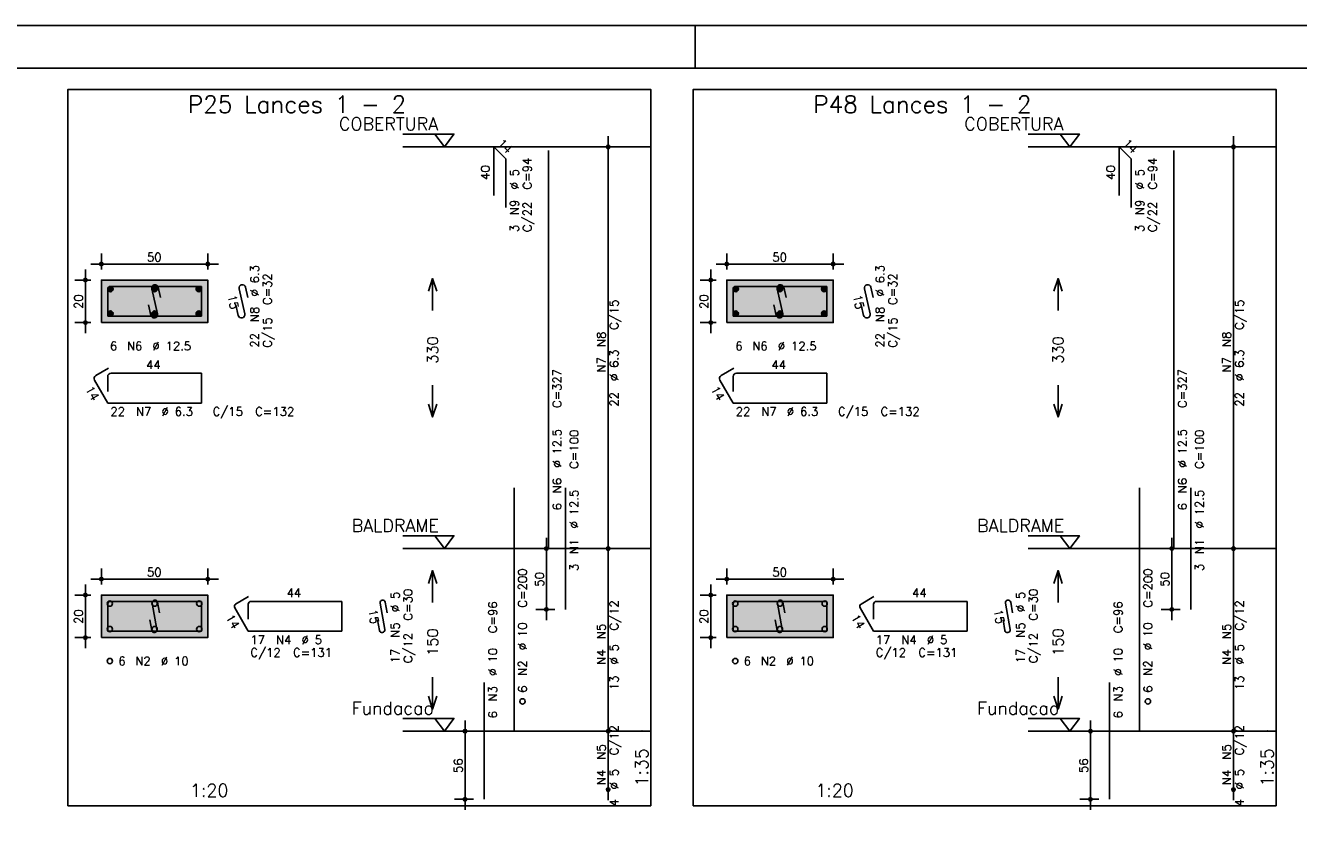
# Model space of a CAD drawing. Extents: x 0 to 84.1, y 0 to 59.4.
# Tile 7 of 9: x 31.4 to 61.3, y 40.2 to 59.4. Entities that reach past the tile are written whole.
import ezdxf

# ---------------------------------------------------------------- set-up
doc = ezdxf.new("R2010")
doc.units = 0
doc.header["$MEASUREMENT"] = 0
doc.linetypes.add('ESTILO_TQS_0002', pattern=[0.4, 0.1, -0.3])
for name, color, linetype in [('1', 1, 'CONTINUOUS'), ('2', 2, 'CONTINUOUS'), ('3', 3, 'CONTINUOUS'), ('4', 4, 'CONTINUOUS'), ('6', 6, 'CONTINUOUS'), ('7', 7, 'CONTINUOUS'), ('9', 9, 'CONTINUOUS')]:
    doc.layers.add(name, color=color, linetype=linetype)
doc.styles.get("Standard").update_dxf_attribs({"font": 'ROMANS.SHX'})

msp = doc.modelspace()

# ---------------------------------------------------------------- linework, layer by layer
at = {"layer": '1', "linetype": 'Continuous'}
for points in [[(32.37, 41.0855), (46.055, 41.0855), (46.055, 57.899786), (32.37, 57.899786), (32.37, 41.0855)], [(47.055, 41.0855), (60.74, 41.0855), (60.74, 57.899786), (47.055, 57.899786), (47.055, 41.0855)], [(40.235, 56.849786), (41.435, 56.849786), (41.21, 56.549786), (40.985, 56.849786)], [(54.92, 56.849786), (56.12, 56.849786), (55.895, 56.549786), (55.67, 56.849786)], [(46.055, 56.549786), (40.235, 56.549786)], [(60.74, 56.549786), (54.92, 56.549786)], [(40.235, 47.421214), (41.435, 47.421214), (41.21, 47.121214), (40.985, 47.421214)], [(54.92, 47.421214), (56.12, 47.421214), (55.895, 47.121214), (55.67, 47.421214)], [(46.055, 47.121214), (40.235, 47.121214)], [(60.74, 47.121214), (54.92, 47.121214)], [(40.235, 43.1355), (41.435, 43.1355), (41.21, 42.8355), (40.985, 43.1355)], [(54.92, 43.1355), (56.12, 43.1355), (55.895, 42.8355), (55.67, 43.1355)], [(46.055, 42.8355), (40.235, 42.8355)], [(60.74, 42.8355), (54.92, 42.8355)]]:
    msp.add_lwpolyline(points, dxfattribs=at)
at = {"layer": '1', "linetype": 'ESTILO_TQS_0002'}
for points in [[(33.155, 52.4255), (35.655, 52.4255), (35.655, 53.4255), (33.155, 53.4255), (33.155, 52.4255)], [(47.84, 52.4255), (50.34, 52.4255), (50.34, 53.4255), (47.84, 53.4255), (47.84, 52.4255)], [(33.155, 45.030857), (35.655, 45.030857), (35.655, 46.030857), (33.155, 46.030857), (33.155, 45.030857)], [(47.84, 45.030857), (50.34, 45.030857), (50.34, 46.030857), (47.84, 46.030857), (47.84, 45.030857)]]:
    msp.add_lwpolyline(points, dxfattribs=at)
at = {"layer": '2', "linetype": 'Continuous'}
for p, q in [((84.100006, 59.400002), (0, 59.400002)), ((47.100006, 58.400002), (47.100006, 59.400002)), ((45.055, 46.871214), (45.055, 56.799786)), ((59.74, 46.871214), (59.74, 56.799786)), ((45.055, 56.549786), (45.055, 56.549786)), ((59.74, 56.549786), (59.74, 56.549786)), ((33.155, 53.6755), (33.155, 54.0505)), ((35.655, 53.6755), (35.655, 54.0505)), ((47.84, 53.6755), (47.84, 54.0505)), ((50.34, 53.6755), (50.34, 54.0505)), ((32.78, 52.1755), (32.78, 53.6755)), ((32.905, 53.8005), (35.905, 53.8005)), ((47.465, 52.1755), (47.465, 53.6755)), ((47.59, 53.8005), (50.59, 53.8005)), ((32.905, 53.4255), (32.53, 53.4255)), ((33.155, 53.4255), (33.155, 53.4255)), ((33.155, 53.4255), (33.155, 53.4255)), ((35.655, 53.4255), (35.655, 53.4255)), ((47.59, 53.4255), (47.215, 53.4255)), ((47.84, 53.4255), (47.84, 53.4255)), ((47.84, 53.4255), (47.84, 53.4255)), ((50.34, 53.4255), (50.34, 53.4255)), ((32.905, 52.4255), (32.53, 52.4255)), ((33.155, 52.4255), (33.155, 52.4255)), ((47.59, 52.4255), (47.215, 52.4255)), ((47.84, 52.4255), (47.84, 52.4255)), ((43.605, 47.371214), (43.605, 45.442643)), ((45.055, 42.5855), (45.055, 47.371214)), ((58.29, 47.371214), (58.29, 45.442643)), ((59.74, 42.5855), (59.74, 47.371214)), ((43.805, 47.121214), (43.355, 47.121214)), ((44.055, 47.121214), (44.055, 47.121214)), ((45.055, 47.121214), (45.055, 47.121214)), ((45.055, 47.121214), (45.055, 47.121214)), ((58.49, 47.121214), (58.04, 47.121214)), ((58.74, 47.121214), (58.74, 47.121214)), ((59.74, 47.121214), (59.74, 47.121214)), ((59.74, 47.121214), (59.74, 47.121214)), ((33.155, 46.280857), (33.155, 46.655857)), ((35.655, 46.280857), (35.655, 46.655857)), ((47.84, 46.280857), (47.84, 46.655857)), ((50.34, 46.280857), (50.34, 46.655857)), ((32.905, 46.405857), (35.905, 46.405857)), ((47.59, 46.405857), (50.59, 46.405857)), ((32.78, 44.780857), (32.78, 46.280857)), ((47.465, 44.780857), (47.465, 46.280857)), ((32.905, 46.030857), (32.53, 46.030857)), ((33.155, 46.030857), (33.155, 46.030857)), ((33.155, 46.030857), (33.155, 46.030857)), ((35.655, 46.030857), (35.655, 46.030857)), ((47.59, 46.030857), (47.215, 46.030857)), ((47.84, 46.030857), (47.84, 46.030857)), ((47.84, 46.030857), (47.84, 46.030857)), ((50.34, 46.030857), (50.34, 46.030857)), ((43.805, 45.692643), (43.355, 45.692643)), ((44.055, 45.692643), (44.055, 45.692643)), ((58.49, 45.692643), (58.04, 45.692643)), ((58.74, 45.692643), (58.74, 45.692643)), ((32.905, 45.030857), (32.53, 45.030857)), ((33.155, 45.030857), (33.155, 45.030857)), ((47.59, 45.030857), (47.215, 45.030857)), ((47.84, 45.030857), (47.84, 45.030857)), ((41.695, 40.9855), (41.695, 43.0855)), ((45.055, 41.214071), (45.055, 43.0855)), ((56.38, 40.9855), (56.38, 43.0855)), ((59.74, 41.214071), (59.74, 43.0855)), ((41.895, 42.8355), (41.445, 42.8355)), ((42.145, 42.8355), (42.145, 42.8355)), ((45.055, 42.8355), (45.055, 42.8355)), ((45.055, 42.8355), (45.055, 42.8355)), ((56.58, 42.8355), (56.13, 42.8355)), ((56.83, 42.8355), (56.83, 42.8355)), ((59.74, 42.8355), (59.74, 42.8355)), ((59.74, 42.8355), (59.74, 42.8355)), ((45.055, 41.464071), (45.055, 41.464071)), ((59.74, 41.464071), (59.74, 41.464071)), ((41.895, 41.2355), (41.445, 41.2355)), ((42.145, 41.2355), (42.145, 41.2355)), ((56.58, 41.2355), (56.13, 41.2355)), ((56.83, 41.2355), (56.83, 41.2355))]:
    msp.add_line(p, q, dxfattribs=at)
for points in [[(83.100006, 1), (2.5, 1), (2.5, 58.400002), (83.100006, 58.400002), (83.100006, 1)], [(33.155, 52.4255), (35.655, 52.4255), (35.655, 53.4255), (33.155, 53.4255), (33.155, 52.4255)], [(40.835, 53.1605), (40.935, 53.4605), (41.035, 53.1605)], [(40.935, 52.7105), (40.935, 53.4605)], [(47.84, 52.4255), (50.34, 52.4255), (50.34, 53.4255), (47.84, 53.4255), (47.84, 52.4255)], [(55.52, 53.1605), (55.62, 53.4605), (55.72, 53.1605)], [(55.62, 52.7105), (55.62, 53.4605)], [(40.935, 50.9605), (40.935, 50.2105)], [(55.62, 50.9605), (55.62, 50.2105)], [(40.835, 50.5105), (40.935, 50.2105), (41.035, 50.5105)], [(55.52, 50.5105), (55.62, 50.2105), (55.72, 50.5105)], [(40.835, 46.303357), (40.935, 46.603357), (41.035, 46.303357)], [(40.935, 45.853357), (40.935, 46.603357)], [(55.52, 46.303357), (55.62, 46.603357), (55.72, 46.303357)], [(55.62, 45.853357), (55.62, 46.603357)], [(33.155, 45.030857), (35.655, 45.030857), (35.655, 46.030857), (33.155, 46.030857), (33.155, 45.030857)], [(47.84, 45.030857), (50.34, 45.030857), (50.34, 46.030857), (47.84, 46.030857), (47.84, 45.030857)], [(40.935, 44.103357), (40.935, 43.353357)], [(55.62, 44.103357), (55.62, 43.353357)], [(40.835, 43.653357), (40.935, 43.353357), (41.035, 43.653357)], [(55.52, 43.653357), (55.62, 43.353357), (55.72, 43.653357)]]:
    msp.add_lwpolyline(points, dxfattribs=at)
for centre, radius in [((45.055, 56.549786), 0.041625), ((45.055, 56.549786), 0.02075), ((59.74, 56.549786), 0.041625), ((59.74, 56.549786), 0.02075), ((33.155, 53.8005), 0.04), ((33.155, 53.8005), 0.02), ((35.655, 53.8005), 0.04), ((35.655, 53.8005), 0.02), ((47.84, 53.8005), 0.04), ((47.84, 53.8005), 0.02), ((50.34, 53.8005), 0.04), ((50.34, 53.8005), 0.02), ((32.78, 53.4255), 0.04), ((32.78, 53.4255), 0.02), ((47.465, 53.4255), 0.04), ((47.465, 53.4255), 0.02), ((32.78, 52.4255), 0.04), ((32.78, 52.4255), 0.02), ((47.465, 52.4255), 0.04), ((47.465, 52.4255), 0.02), ((43.605, 47.121214), 0.04), ((43.605, 47.121214), 0.02), ((45.055, 47.121214), 0.041625), ((45.055, 47.121214), 0.041625), ((45.055, 47.121214), 0.02075), ((45.055, 47.121214), 0.02075), ((58.29, 47.121214), 0.04), ((58.29, 47.121214), 0.02), ((59.74, 47.121214), 0.041625), ((59.74, 47.121214), 0.041625), ((59.74, 47.121214), 0.02075), ((59.74, 47.121214), 0.02075), ((33.155, 46.405857), 0.04), ((33.155, 46.405857), 0.02), ((35.655, 46.405857), 0.04), ((35.655, 46.405857), 0.02), ((47.84, 46.405857), 0.04), ((47.84, 46.405857), 0.02), ((50.34, 46.405857), 0.04), ((50.34, 46.405857), 0.02), ((32.78, 46.030857), 0.04), ((32.78, 46.030857), 0.02), ((47.465, 46.030857), 0.04), ((47.465, 46.030857), 0.02), ((43.605, 45.692643), 0.04), ((43.605, 45.692643), 0.02), ((58.29, 45.692643), 0.04), ((58.29, 45.692643), 0.02), ((32.78, 45.030857), 0.04), ((32.78, 45.030857), 0.02), ((47.465, 45.030857), 0.04), ((47.465, 45.030857), 0.02), ((41.695, 42.8355), 0.04), ((41.695, 42.8355), 0.02), ((45.055, 42.8355), 0.041625), ((45.055, 42.8355), 0.041625), ((45.055, 42.8355), 0.02075), ((45.055, 42.8355), 0.02075), ((56.38, 42.8355), 0.04), ((56.38, 42.8355), 0.02), ((59.74, 42.8355), 0.041625), ((59.74, 42.8355), 0.041625), ((59.74, 42.8355), 0.02075), ((59.74, 42.8355), 0.02075), ((41.695, 41.2355), 0.04), ((41.695, 41.2355), 0.02), ((45.055, 41.464071), 0.041625), ((45.055, 41.464071), 0.02075), ((56.38, 41.2355), 0.04), ((56.38, 41.2355), 0.02), ((59.74, 41.464071), 0.041625), ((59.74, 41.464071), 0.02075)]:
    msp.add_circle(centre, radius, dxfattribs=at)
at = {"layer": '3', "linetype": 'Continuous'}
for p, q in [((33.305656, 53.204189), (33.37631, 53.274843)), ((33.305665, 53.221875), (33.358681, 53.274892)), ((33.309331, 53.190187), (33.390338, 53.271193)), ((33.315382, 53.178559), (33.401971, 53.265149)), ((33.323328, 53.168828), (33.411708, 53.257208)), ((33.333062, 53.160884), (33.419659, 53.247482)), ((33.344698, 53.154843), (33.425658, 53.235803)), ((33.358673, 53.15114), (33.429393, 53.22186)), ((34.343156, 53.204189), (34.41381, 53.274843)), ((34.343165, 53.221875), (34.396181, 53.274892)), ((34.346831, 53.190187), (34.427838, 53.271193)), ((34.352882, 53.178559), (34.439471, 53.265149)), ((34.360828, 53.168828), (34.449208, 53.257208)), ((34.370562, 53.160884), (34.457159, 53.247482)), ((34.382198, 53.154843), (34.463158, 53.235803)), ((34.396173, 53.15114), (34.466893, 53.22186)), ((35.380656, 53.204189), (35.45131, 53.274843)), ((35.380665, 53.221875), (35.433681, 53.274892)), ((35.384331, 53.190187), (35.465338, 53.271193)), ((35.390382, 53.178559), (35.476971, 53.265149)), ((35.398328, 53.168828), (35.486708, 53.257208)), ((35.408062, 53.160884), (35.494659, 53.247482)), ((35.419698, 53.154843), (35.500658, 53.235803)), ((35.433673, 53.15114), (35.504393, 53.22186)), ((47.990656, 53.204189), (48.06131, 53.274843)), ((47.990665, 53.221875), (48.043681, 53.274892)), ((47.994331, 53.190187), (48.075338, 53.271193)), ((48.000382, 53.178559), (48.086971, 53.265149)), ((48.008328, 53.168828), (48.096708, 53.257208)), ((48.018062, 53.160884), (48.104659, 53.247482)), ((48.029698, 53.154843), (48.110658, 53.235803)), ((48.043673, 53.15114), (48.114393, 53.22186)), ((49.028156, 53.204189), (49.09881, 53.274843)), ((49.028165, 53.221875), (49.081181, 53.274892)), ((49.031831, 53.190187), (49.112838, 53.271193)), ((49.037882, 53.178559), (49.124471, 53.265149)), ((49.045828, 53.168828), (49.134208, 53.257208)), ((49.055562, 53.160884), (49.142159, 53.247482)), ((49.067198, 53.154843), (49.148158, 53.235803)), ((49.081173, 53.15114), (49.151893, 53.22186)), ((50.065656, 53.204189), (50.13631, 53.274843)), ((50.065665, 53.221875), (50.118681, 53.274892)), ((50.069331, 53.190187), (50.150338, 53.271193)), ((50.075382, 53.178559), (50.161971, 53.265149)), ((50.083328, 53.168828), (50.171708, 53.257208)), ((50.093062, 53.160884), (50.179659, 53.247482)), ((50.104698, 53.154843), (50.185658, 53.235803)), ((50.118673, 53.15114), (50.189393, 53.22186)), ((33.376378, 53.151167), (33.429397, 53.204187)), ((34.413878, 53.151167), (34.466897, 53.204187)), ((35.451378, 53.151167), (35.504397, 53.204187)), ((48.061378, 53.151167), (48.114397, 53.204187)), ((49.098878, 53.151167), (49.151897, 53.204187)), ((50.136378, 53.151167), (50.189397, 53.204187)), ((33.305656, 52.629189), (33.37631, 52.699843)), ((33.305665, 52.646875), (33.358681, 52.699892)), ((33.309331, 52.615187), (33.390338, 52.696193)), ((33.315382, 52.603559), (33.401971, 52.690149)), ((33.323328, 52.593828), (33.411708, 52.682208)), ((33.333062, 52.585884), (33.419659, 52.672482)), ((33.344698, 52.579843), (33.425658, 52.660803)), ((33.358673, 52.57614), (33.429393, 52.64686)), ((33.376378, 52.576167), (33.429397, 52.629187)), ((34.343156, 52.629189), (34.41381, 52.699843)), ((34.343165, 52.646875), (34.396181, 52.699892)), ((34.346831, 52.615187), (34.427838, 52.696193)), ((34.352882, 52.603559), (34.439471, 52.690149)), ((34.360828, 52.593828), (34.449208, 52.682208)), ((34.370562, 52.585884), (34.457159, 52.672482)), ((34.382198, 52.579843), (34.463158, 52.660803)), ((34.396173, 52.57614), (34.466893, 52.64686)), ((34.413878, 52.576167), (34.466897, 52.629187)), ((35.380656, 52.629189), (35.45131, 52.699843)), ((35.380665, 52.646875), (35.433681, 52.699892)), ((35.384331, 52.615187), (35.465338, 52.696193)), ((35.390382, 52.603559), (35.476971, 52.690149)), ((35.398328, 52.593828), (35.486708, 52.682208)), ((35.408062, 52.585884), (35.494659, 52.672482)), ((35.419698, 52.579843), (35.500658, 52.660803)), ((35.433673, 52.57614), (35.504393, 52.64686)), ((35.451378, 52.576167), (35.504397, 52.629187)), ((47.990656, 52.629189), (48.06131, 52.699843)), ((47.990665, 52.646875), (48.043681, 52.699892)), ((47.994331, 52.615187), (48.075338, 52.696193)), ((48.000382, 52.603559), (48.086971, 52.690149)), ((48.008328, 52.593828), (48.096708, 52.682208)), ((48.018062, 52.585884), (48.104659, 52.672482)), ((48.029698, 52.579843), (48.110658, 52.660803)), ((48.043673, 52.57614), (48.114393, 52.64686)), ((48.061378, 52.576167), (48.114397, 52.629187)), ((49.028156, 52.629189), (49.09881, 52.699843)), ((49.028165, 52.646875), (49.081181, 52.699892)), ((49.031831, 52.615187), (49.112838, 52.696193)), ((49.037882, 52.603559), (49.124471, 52.690149)), ((49.045828, 52.593828), (49.134208, 52.682208)), ((49.055562, 52.585884), (49.142159, 52.672482)), ((49.067198, 52.579843), (49.148158, 52.660803)), ((49.081173, 52.57614), (49.151893, 52.64686)), ((49.098878, 52.576167), (49.151897, 52.629187)), ((50.065656, 52.629189), (50.13631, 52.699843)), ((50.065665, 52.646875), (50.118681, 52.699892)), ((50.069331, 52.615187), (50.150338, 52.696193)), ((50.075382, 52.603559), (50.161971, 52.690149)), ((50.083328, 52.593828), (50.171708, 52.682208)), ((50.093062, 52.585884), (50.179659, 52.672482)), ((50.104698, 52.579843), (50.185658, 52.660803)), ((50.118673, 52.57614), (50.189393, 52.64686)), ((50.136378, 52.576167), (50.189397, 52.629187))]:
    msp.add_line(p, q, dxfattribs=at)
for centre in [(33.3675, 53.213), (34.405, 53.213), (35.4425, 53.213), (48.0525, 53.213), (49.09, 53.213), (50.1275, 53.213), (33.3675, 52.638), (34.405, 52.638), (35.4425, 52.638), (48.0525, 52.638), (49.09, 52.638), (50.1275, 52.638), (33.355, 45.830857), (34.405, 45.830857), (35.455, 45.830857), (48.04, 45.830857), (49.09, 45.830857), (50.14, 45.830857), (33.355, 45.230857), (34.405, 45.230857), (35.455, 45.230857), (48.04, 45.230857), (49.09, 45.230857), (50.14, 45.230857), (33.355, 44.480857), (48.04, 44.480857), (43.045, 43.5355), (57.73, 43.5355)]:
    msp.add_circle(centre, 0.0625, dxfattribs=at)
at = {"layer": '4', "linetype": 'Continuous'}
for p, q in [((33.7335, 53.27575), (33.3835, 53.27575)), ((35.50525, 53.27575), (33.3835, 53.27575)), ((34.338533, 53.22112), (34.471467, 52.62988)), ((34.547038, 53.011759), (34.492197, 53.25567)), ((35.50525, 52.57525), (35.50525, 53.27575)), ((48.4185, 53.27575), (48.0685, 53.27575)), ((50.19025, 53.27575), (48.0685, 53.27575)), ((49.023533, 53.22112), (49.156467, 52.62988)), ((49.232038, 53.011759), (49.177197, 53.25567)), ((50.19025, 52.57525), (50.19025, 53.27575)), ((33.30475, 53.197), (33.30475, 52.57525)), ((33.30475, 53.197), (33.30475, 52.847)), ((47.98975, 53.197), (47.98975, 52.57525)), ((47.98975, 53.197), (47.98975, 52.847)), ((34.317803, 52.59533), (34.262962, 52.839241)), ((49.002803, 52.59533), (48.947962, 52.839241)), ((33.30475, 52.57525), (35.50525, 52.57525)), ((47.98975, 52.57525), (50.19025, 52.57525)), ((33.305, 45.818357), (33.305, 45.180857)), ((33.305, 45.818357), (33.305, 45.468357)), ((33.7175, 45.880857), (33.3675, 45.880857)), ((35.505, 45.880857), (33.3675, 45.880857)), ((34.350065, 45.838491), (34.459935, 45.223224)), ((34.517067, 45.614358), (34.473119, 45.860465)), ((35.505, 45.180857), (35.505, 45.880857)), ((47.99, 45.818357), (47.99, 45.180857)), ((47.99, 45.818357), (47.99, 45.468357)), ((48.4025, 45.880857), (48.0525, 45.880857)), ((50.19, 45.880857), (48.0525, 45.880857)), ((49.035065, 45.838491), (49.144935, 45.223224)), ((49.202067, 45.614358), (49.158119, 45.860465)), ((50.19, 45.180857), (50.19, 45.880857)), ((34.336881, 45.20125), (34.292933, 45.447357)), ((49.021881, 45.20125), (48.977933, 45.447357)), ((33.305, 45.180857), (35.505, 45.180857)), ((47.99, 45.180857), (50.19, 45.180857))]:
    msp.add_line(p, q, dxfattribs=at)
for centre, radius, start, end in [((33.3835, 53.197), 0.07875, 90, 180), ((33.3835, 53.197), 0.07875, 90, 180), ((34.415365, 53.238395), 0.07875, 12.671625, 192.671625), ((48.0685, 53.197), 0.07875, 90, 180), ((48.0685, 53.197), 0.07875, 90, 180), ((49.100365, 53.238395), 0.07875, 12.671625, 192.671625), ((34.394635, 52.612605), 0.07875, 192.671625, 12.671625), ((49.079635, 52.612605), 0.07875, 192.671625, 12.671625), ((33.3675, 45.818357), 0.0625, 90, 180), ((33.3675, 45.818357), 0.0625, 90, 180), ((34.411592, 45.849478), 0.0625, 10.124672, 190.124672), ((48.0525, 45.818357), 0.0625, 90, 180), ((48.0525, 45.818357), 0.0625, 90, 180), ((49.096592, 45.849478), 0.0625, 10.124672, 190.124672), ((34.398408, 45.212237), 0.0625, 190.124672, 10.124672), ((49.083408, 45.212237), 0.0625, 190.124672, 10.124672)]:
    msp.add_arc(centre, radius, start, end, dxfattribs=at)
at = {"layer": '6', "linetype": 'Continuous'}
for p, q in [((42.37216, 55.406929), (42.37216, 56.549786)), ((42.37216, 56.549786), (42.655003, 56.266943)), ((57.05716, 55.406929), (57.05716, 56.549786)), ((57.05716, 56.549786), (57.340003, 56.266943)), ((42.655003, 56.266943), (42.655003, 55.124086)), ((43.655, 47.121214), (43.655, 56.464071)), ((57.340003, 56.266943), (57.340003, 55.124086)), ((58.34, 47.121214), (58.34, 56.464071)), ((36.388533, 53.22112), (36.521467, 52.62988)), ((36.597038, 53.011759), (36.542197, 53.25567)), ((51.073533, 53.22112), (51.206467, 52.62988)), ((51.282038, 53.011759), (51.227197, 53.25567)), ((36.367803, 52.59533), (36.312962, 52.839241)), ((51.052803, 52.59533), (50.997962, 52.839241)), ((33.325808, 51.358776), (33.0227, 51.183776)), ((33.30475, 51.1595), (33.30475, 50.8095)), ((35.50525, 51.23825), (33.3835, 51.23825)), ((35.50525, 50.53775), (35.50525, 51.23825)), ((48.010808, 51.358776), (47.7077, 51.183776)), ((47.98975, 51.1595), (47.98975, 50.8095)), ((50.19025, 51.23825), (48.0685, 51.23825)), ((50.19025, 50.53775), (50.19025, 51.23825)), ((32.993875, 51.076201), (33.30475, 50.53775)), ((47.678875, 51.076201), (47.98975, 50.53775)), ((33.30475, 50.53775), (35.50525, 50.53775)), ((47.98975, 50.53775), (50.19025, 50.53775)), ((42.845, 42.8355), (42.845, 48.549786)), ((44.055, 45.692643), (44.055, 48.549786)), ((57.53, 42.8355), (57.53, 48.549786)), ((58.74, 45.692643), (58.74, 48.549786)), ((36.612235, 45.993325), (36.309127, 45.818325)), ((36.605, 45.818357), (36.605, 45.468357)), ((38.805, 45.880857), (36.6675, 45.880857)), ((38.805, 45.180857), (38.805, 45.880857)), ((39.700065, 45.838491), (39.809935, 45.223224)), ((39.867067, 45.614358), (39.823119, 45.860465)), ((51.297235, 45.993325), (50.994127, 45.818325)), ((51.29, 45.818357), (51.29, 45.468357)), ((53.49, 45.880857), (51.3525, 45.880857)), ((53.49, 45.180857), (53.49, 45.880857)), ((54.385065, 45.838491), (54.494935, 45.223224)), ((54.552067, 45.614358), (54.508119, 45.860465)), ((36.28625, 45.732948), (36.605, 45.180857)), ((39.686881, 45.20125), (39.642933, 45.447357)), ((50.97125, 45.732948), (51.29, 45.180857)), ((54.371881, 45.20125), (54.327933, 45.447357)), ((36.605, 45.180857), (38.805, 45.180857)), ((51.29, 45.180857), (53.49, 45.180857)), ((42.145, 41.2355), (42.145, 43.978357)), ((56.83, 41.2355), (56.83, 43.978357))]:
    msp.add_line(p, q, dxfattribs=at)
for centre, radius, start, end in [((36.465365, 53.238395), 0.07875, 12.671625, 192.671625), ((51.150365, 53.238395), 0.07875, 12.671625, 192.671625), ((36.444635, 52.612605), 0.07875, 192.671625, 12.671625), ((51.129635, 52.612605), 0.07875, 192.671625, 12.671625), ((33.062075, 51.115576), 0.07875, 120, 210), ((33.3835, 51.1595), 0.07875, 90, 180), ((47.747075, 51.115576), 0.07875, 120, 210), ((48.0685, 51.1595), 0.07875, 90, 180), ((36.340377, 45.764198), 0.0625, 120, 210), ((36.6675, 45.818357), 0.0625, 90, 180), ((39.761592, 45.849478), 0.0625, 10.124672, 190.124672), ((51.025377, 45.764198), 0.0625, 120, 210), ((51.3525, 45.818357), 0.0625, 90, 180), ((54.446592, 45.849478), 0.0625, 10.124672, 190.124672), ((39.748408, 45.212237), 0.0625, 190.124672, 10.124672), ((54.433408, 45.212237), 0.0625, 190.124672, 10.124672)]:
    msp.add_arc(centre, radius, start, end, dxfattribs=at)
at = {"layer": '9', "linetype": 'Continuous'}
for points in [[(33.155, 52.4255), (35.655, 52.4255), (35.655, 53.4255)], [(33.155, 52.4255), (35.655, 53.4255), (33.155, 53.4255)], [(33.155, 52.4255), (33.155, 53.4255), (33.155, 52.4255)], [(47.84, 52.4255), (50.34, 52.4255), (50.34, 53.4255)], [(47.84, 52.4255), (50.34, 53.4255), (47.84, 53.4255)], [(47.84, 52.4255), (47.84, 53.4255), (47.84, 52.4255)], [(33.155, 45.030857), (35.655, 45.030857), (35.655, 46.030857)], [(33.155, 45.030857), (35.655, 46.030857), (33.155, 46.030857)], [(33.155, 45.030857), (33.155, 46.030857), (33.155, 45.030857)], [(47.84, 45.030857), (50.34, 45.030857), (50.34, 46.030857)], [(47.84, 45.030857), (50.34, 46.030857), (47.84, 46.030857)], [(47.84, 45.030857), (47.84, 46.030857), (47.84, 45.030857)]]:
    msp.add_solid(points, dxfattribs=at)

# ---------------------------------------------------------------- texts
at = {"layer": '1', "linetype": 'Continuous'}
for s, p in [('COBERTURA', (38.735, 56.939786)), ('COBERTURA', (53.42, 56.939786)), ('BALDRAME', (39.035, 47.511214)), ('BALDRAME', (53.72, 47.511214)), ('Fundacao', (39.035, 43.2255)), ('Fundacao', (53.72, 43.2255))]:
    msp.add_text(s, height=0.3, dxfattribs=at).set_placement(p)
at = {"layer": '2', "linetype": 'Continuous'}
for s, height, rotation, p in [('14', 0.2, 315, (42.442871, 56.620496)), ('14', 0.2, 315, (57.127871, 56.620496)), ('40', 0.2, 90, (42.27216, 55.778357)), ('%%c 5', 0.2, 90, (42.955, 55.549786)), ('C=94', 0.2, 90, (43.255, 55.549786)), ('40', 0.2, 90, (56.95716, 55.778357)), ('%%c 5', 0.2, 90, (57.64, 55.549786)), ('C=94', 0.2, 90, (57.94, 55.549786)), ('N9', 0.2, 90, (42.955, 54.949786)), ('C/22', 0.2, 90, (43.255, 54.549786)), ('N9', 0.2, 90, (57.64, 54.949786)), ('C/22', 0.2, 90, (57.94, 54.549786)), ('3', 0.2, 90, (42.955, 54.549786)), ('3', 0.2, 90, (57.64, 54.549786)), ('%%c 6.3', 0.2, 90, (36.855, 53.038)), ('%%c 6.3', 0.2, 90, (51.54, 53.038)), ('C=32', 0.2, 90, (37.155, 52.838)), ('C=32', 0.2, 90, (51.84, 52.838)), ('20', 0.2, 90, (32.72, 52.7455)), ('15', 0.2, 282.671625, (36.118434, 53.05482)), ('20', 0.2, 90, (47.405, 52.7455)), ('15', 0.2, 282.671625, (50.803434, 53.05482)), ('N8', 0.2, 90, (36.855, 52.438)), ('C/15', 0.2, 90, (45.295, 52.2555)), ('N8', 0.2, 90, (51.54, 52.438)), ('C/15', 0.2, 90, (59.98, 52.2555)), ('C/15', 0.2, 90, (37.155, 51.838)), ('C/15', 0.2, 90, (51.84, 51.838)), ('22', 0.2, 90, (36.855, 51.838)), ('N8', 0.2, 90, (44.995, 51.8555)), ('22', 0.2, 90, (51.54, 51.838)), ('N8', 0.2, 90, (59.68, 51.8555)), ('330', 0.25, 90, (41.06, 51.4605)), ('330', 0.25, 90, (55.745, 51.4605)), ('N7', 0.2, 90, (44.995, 51.2555)), ('%%c 6.3', 0.2, 90, (45.295, 51.0555)), ('N7', 0.2, 90, (59.68, 51.2555)), ('%%c 6.3', 0.2, 90, (59.98, 51.0555)), ('C=327', 0.2, 90, (43.955, 50.421214)), ('C=327', 0.2, 90, (58.64, 50.421214)), ('14', 0.2, 300, (32.769817, 50.86428)), ('14', 0.2, 300, (47.454817, 50.86428)), ('22', 0.2, 90, (45.295, 50.4555)), ('22', 0.2, 90, (59.98, 50.4555)), ('%%c 12.5', 0.2, 90, (43.955, 49.021214)), ('C=100', 0.2, 90, (44.355, 48.992643)), ('%%c 12.5', 0.2, 90, (58.64, 49.021214)), ('C=100', 0.2, 90, (59.04, 48.992643)), ('N6', 0.2, 90, (43.955, 48.421214)), ('N6', 0.2, 90, (58.64, 48.421214)), ('6', 0.2, 90, (43.955, 48.021214)), ('%%c 12.5', 0.2, 90, (44.355, 47.592643)), ('6', 0.2, 90, (58.64, 48.021214)), ('%%c 12.5', 0.2, 90, (59.04, 47.592643)), ('N1', 0.2, 90, (44.355, 46.992643)), ('N1', 0.2, 90, (59.04, 46.992643)), ('3', 0.2, 90, (44.355, 46.592643)), ('3', 0.2, 90, (59.04, 46.592643)), ('C=200', 0.2, 90, (43.145, 45.7355)), ('50', 0.2, 90, (43.545, 46.226929)), ('C=200', 0.2, 90, (57.83, 45.7355)), ('50', 0.2, 90, (58.23, 46.226929)), ('C=30', 0.2, 90, (40.455, 45.430857)), ('C=30', 0.2, 90, (55.14, 45.430857)), ('%%c 5', 0.2, 90, (40.155, 45.630857)), ('C=96', 0.2, 90, (42.445, 45.1355)), ('C/12', 0.2, 90, (45.295, 45.198357)), ('%%c 5', 0.2, 90, (54.84, 45.630857)), ('C=96', 0.2, 90, (57.13, 45.1355)), ('C/12', 0.2, 90, (59.98, 45.198357)), ('20', 0.2, 90, (32.72, 45.350857)), ('14', 0.2, 300, (36.070192, 45.507171)), ('15', 0.2, 280.124672, (39.424514, 45.675005)), ('20', 0.2, 90, (47.405, 45.350857)), ('14', 0.2, 300, (50.755192, 45.507171)), ('15', 0.2, 280.124672, (54.109514, 45.675005)), ('N5', 0.2, 90, (40.155, 45.030857)), ('150', 0.25, 90, (41.06, 44.603357)), ('%%c 10', 0.2, 90, (43.145, 44.7355)), ('N5', 0.2, 90, (44.995, 44.998357)), ('N5', 0.2, 90, (54.84, 45.030857)), ('150', 0.25, 90, (55.745, 44.603357)), ('%%c 10', 0.2, 90, (57.83, 44.7355)), ('N5', 0.2, 90, (59.68, 44.998357)), ('C/12', 0.2, 90, (40.455, 44.430857)), ('C/12', 0.2, 90, (55.14, 44.430857)), ('17', 0.2, 90, (40.155, 44.430857)), ('%%c 10', 0.2, 90, (42.445, 44.1355)), ('N4', 0.2, 90, (44.995, 44.398357)), ('%%c 5', 0.2, 90, (45.295, 44.398357)), ('17', 0.2, 90, (54.84, 44.430857)), ('%%c 10', 0.2, 90, (57.13, 44.1355)), ('N4', 0.2, 90, (59.68, 44.398357)), ('%%c 5', 0.2, 90, (59.98, 44.398357)), ('N2', 0.2, 90, (43.145, 44.1355)), ('N2', 0.2, 90, (57.83, 44.1355)), ('13', 0.2, 90, (45.295, 43.798357)), ('13', 0.2, 90, (59.98, 43.798357)), ('N3', 0.2, 90, (42.445, 43.5355)), ('6', 0.2, 90, (43.145, 43.7355)), ('N3', 0.2, 90, (57.13, 43.5355)), ('6', 0.2, 90, (57.83, 43.7355)), ('6', 0.2, 90, (42.445, 43.1355)), ('6', 0.2, 90, (57.13, 43.1355)), ('C/12', 0.2, 90, (45.295, 42.269786)), ('C/12', 0.2, 90, (59.98, 42.269786)), ('N5', 0.2, 90, (44.995, 42.169786)), ('N5', 0.2, 90, (59.68, 42.169786)), ('1:35', 0.3, 90, (45.995, 41.5355)), ('1:35', 0.3, 90, (60.68, 41.5355)), ('56', 0.2, 90, (41.635, 41.8555)), ('N4', 0.2, 90, (44.995, 41.569786)), ('%%c 5', 0.2, 90, (45.295, 41.469786)), ('56', 0.2, 90, (56.32, 41.8555)), ('N4', 0.2, 90, (59.68, 41.569786)), ('%%c 5', 0.2, 90, (59.98, 41.469786)), ('4', 0.2, 90, (45.295, 41.069786)), ('4', 0.2, 90, (59.98, 41.069786))]:
    msp.add_text(s, height=height, rotation=rotation, dxfattribs=at).set_placement(p)
for s, height, p in [('2', 0.01, (45.845, 56.549786)), ('2', 0.01, (60.53, 56.549786)), ('50', 0.2, (34.225, 53.8605)), ('50', 0.2, (48.91, 53.8605)), ('6', 0.2, (33.355, 51.7755)), ('N6', 0.2, (33.755, 51.7755)), ('%%c 12.5', 0.2, (34.355, 51.7755)), ('6', 0.2, (48.04, 51.7755)), ('N6', 0.2, (48.44, 51.7755)), ('%%c 12.5', 0.2, (49.04, 51.7755)), ('44', 0.2, (34.205, 51.33825)), ('44', 0.2, (48.89, 51.33825)), ('22', 0.2, (33.3675, 50.238)), ('N7', 0.2, (33.9675, 50.238)), ('%%c 6.3', 0.2, (34.5675, 50.238)), ('C/15', 0.2, (35.7675, 50.238)), ('C=132', 0.2, (36.7675, 50.238)), ('22', 0.2, (48.0525, 50.238)), ('N7', 0.2, (48.6525, 50.238)), ('%%c 6.3', 0.2, (49.2525, 50.238)), ('C/15', 0.2, (50.4525, 50.238)), ('C=132', 0.2, (51.4525, 50.238)), ('1', 0.01, (45.845, 47.121214)), ('1', 0.01, (60.53, 47.121214)), ('50', 0.2, (34.225, 46.465857)), ('50', 0.2, (48.91, 46.465857)), ('44', 0.2, (37.505, 45.980857)), ('44', 0.2, (52.19, 45.980857)), ('17', 0.2, (36.655, 44.880857)), ('N4', 0.2, (37.255, 44.880857)), ('%%c 5', 0.2, (37.855, 44.880857)), ('17', 0.2, (51.34, 44.880857)), ('N4', 0.2, (51.94, 44.880857)), ('%%c 5', 0.2, (52.54, 44.880857)), ('6', 0.2, (33.555, 44.380857)), ('N2', 0.2, (33.955, 44.380857)), ('%%c 10', 0.2, (34.555, 44.380857)), ('C/12', 0.2, (36.655, 44.580857)), ('C=131', 0.2, (37.655, 44.580857)), ('6', 0.2, (48.24, 44.380857)), ('N2', 0.2, (48.64, 44.380857)), ('%%c 10', 0.2, (49.24, 44.380857)), ('C/12', 0.2, (51.34, 44.580857)), ('C=131', 0.2, (52.34, 44.580857)), ('0', 0.01, (45.845, 42.8355)), ('0', 0.01, (60.53, 42.8355)), ('1:20', 0.3, (35.2375, 41.2955)), ('1:20', 0.3, (49.9225, 41.2955))]:
    msp.add_text(s, height=height, dxfattribs=at).set_placement(p)
at = {"layer": '7', "linetype": 'Continuous'}
for s, p in [('P25 Lances 1 - 2', (35.1875, 57.349786)), ('P48 Lances 1 - 2', (49.8725, 57.349786))]:
    msp.add_text(s, height=0.4, dxfattribs=at).set_placement(p)

doc.saveas('drawing.dxf')
